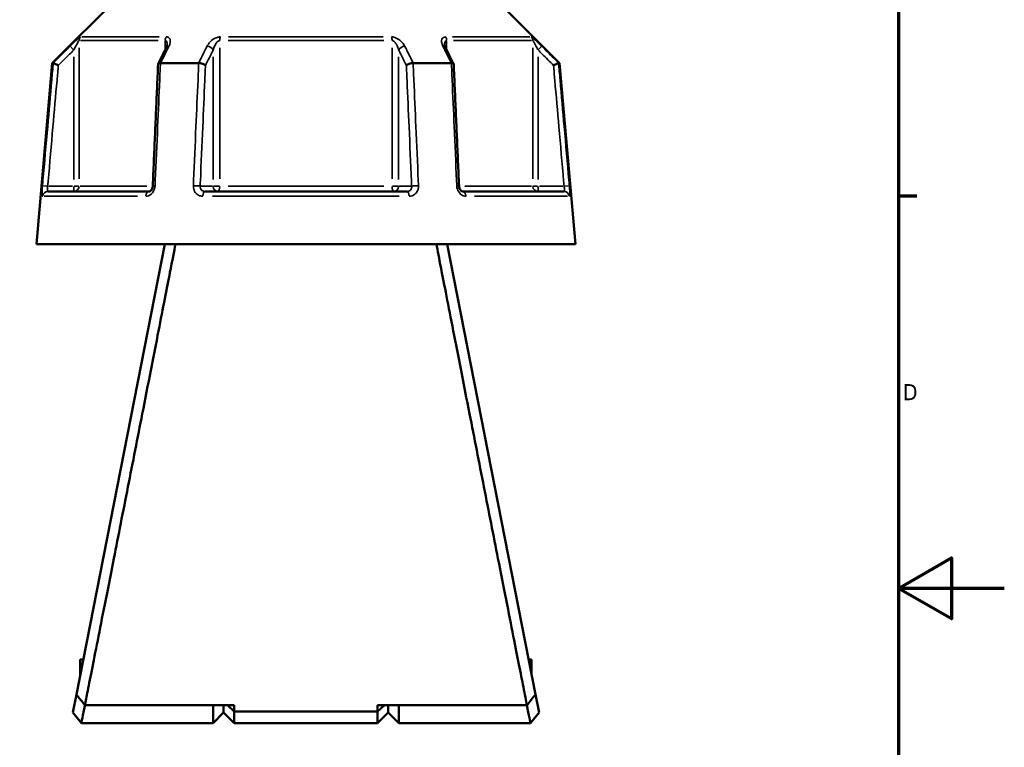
# Model space of a CAD drawing. Header units: millimetres. Extents: x 0 to 926, y 0 to 951.
# Tile 9 of 17: x 655 to 841, y 267 to 405. Entities that reach past the tile are written whole.
import ezdxf

# ---------------------------------------------------------------- set-up
doc = ezdxf.new("R2010")
doc.units = ezdxf.units.MM
for name, color, linetype, lineweight in [('Border (ANSI)', 7, 'Continuous', 70), ('Visible (ANSI)', 7, 'Continuous', 50), ('Visible Narrow (ANSI)', 7, 'Continuous', 35)]:
    doc.layers.add(name, color=color, linetype=linetype, lineweight=lineweight)
doc.styles.add('Note Text (ANSI)', font='tahoma.ttf')

# ---------------------------------------------------------------- blocks, each defined once
blk = doc.blocks.new('Borders Default Border')
at = {"layer": 'Border (ANSI)'}
blk.add_line((821, 371.25), (824.45, 371.25), dxfattribs=at)
at = {"layer": 'Border (ANSI)', "flags": 128}
for points in [[(20, 20), (20, 574), (821, 574), (821, 20), (20, 20)], [(841, 297), (821, 297), (831, 302.77), (831, 291.23), (821, 297)]]:
    blk.add_lwpolyline(points, dxfattribs=at)
at = {"layer": 'Border (ANSI)', "insert": (821.81, 332.6), "char_height": 3.05, "attachment_point": 7, "style": 'Note Text (ANSI)'}
blk.add_mtext('D', dxfattribs=at)

msp = doc.modelspace()

# ---------------------------------------------------------------- linework, layer by layer
at = {"layer": 'Visible (ANSI)'}
for p, q in [((673.083, 408.639), (660.833, 396.389)), ((744.581, 408.639), (756.831, 396.389)), ((660.833, 396.389), (657.832, 362.089)), ((660.833, 396.389), (661.014, 396.389)), ((681.319, 396.389), (688.527, 396.389)), ((729.138, 396.389), (736.345, 396.389)), ((756.651, 396.389), (756.831, 396.389)), ((756.831, 396.389), (759.832, 362.089)), ((660.003, 372.089), (679.135, 372.089)), ((689.7, 372.089), (727.964, 372.089)), ((738.53, 372.089), (757.662, 372.089)), ((657.832, 362.089), (759.832, 362.089)), ((682.132, 362.089), (665.397, 276.959)), ((752.268, 276.959), (735.532, 362.089)), ((666.112, 283.564), (666.112, 280.599)), ((666.695, 283.564), (666.112, 283.564)), ((751.552, 283.564), (750.969, 283.564)), ((751.552, 280.599), (751.552, 283.564)), ((665.397, 276.959), (664.718, 273.507)), ((752.946, 273.507), (752.268, 276.959)), ((695.257, 274.906), (666.996, 274.906)), ((691.257, 271.544), (691.257, 274.906)), ((693.257, 274.906), (693.257, 273.544)), ((693.257, 273.544), (693.257, 274.906)), ((693.98, 274.906), (695.257, 273.688)), ((695.257, 274.906), (695.257, 273.688)), ((750.669, 274.906), (722.407, 274.906)), ((723.685, 274.906), (722.407, 273.688)), ((722.407, 273.688), (722.407, 274.906)), ((724.407, 273.544), (724.407, 274.906)), ((724.407, 274.906), (724.407, 273.544)), ((726.407, 274.906), (726.407, 271.544)), ((666.332, 271.544), (664.718, 273.507)), ((693.257, 273.544), (691.257, 271.544)), ((693.257, 273.544), (695.257, 271.544)), ((695.257, 273.688), (695.257, 271.544)), ((722.407, 273.688), (695.257, 273.688)), ((722.407, 271.544), (722.407, 273.688)), ((724.407, 273.544), (722.407, 271.544)), ((724.407, 273.544), (726.407, 271.544)), ((752.946, 273.507), (751.332, 271.544)), ((691.257, 271.544), (666.332, 271.544)), ((722.407, 271.544), (695.257, 271.544)), ((751.332, 271.544), (726.407, 271.544))]:
    msp.add_line(p, q, dxfattribs=at)
for centre, major_axis, ratio, start_param, end_param in [((6639.914, -11147.193), (198.252, -16295.014), 0.5090017, 3.9187165, 3.9189842), ((-5143.568, -10992.865), (196.526, 16077.194), 0.5090436, 5.5058211, 5.5060925)]:
    msp.add_ellipse(centre, major_axis=major_axis, ratio=ratio, start_param=start_param, end_param=end_param, dxfattribs=at)
for points, knots in [([(682.585, 399.824), (682.585, 399.81), (682.584, 399.789), (682.578, 399.739), (682.573, 399.71), (682.557, 399.643), (682.547, 399.606), (682.521, 399.527), (682.505, 399.485), (682.469, 399.397), (682.447, 399.351), (682.424, 399.304)], [0.20265986, 0.20265986, 0.20265986, 0.20265986, 0.23121109, 0.23121109, 0.25976233, 0.25976233, 0.28831356, 0.28831356, 0.3168648, 0.3168648, 0.34541603, 0.34541603, 0.34541603, 0.34541603]), ([(735.241, 399.304), (735.217, 399.351), (735.196, 399.397), (735.159, 399.485), (735.144, 399.527), (735.118, 399.606), (735.107, 399.643), (735.092, 399.71), (735.087, 399.739), (735.08, 399.789), (735.079, 399.81), (735.079, 399.824)], [0, 0, 0, 0, 0.02855139, 0.02855139, 0.05710278, 0.05710278, 0.08565416, 0.08565416, 0.11420555, 0.11420555, 0.14275694, 0.14275694, 0.14275694, 0.14275694]), ([(661.977, 395.94), (661.975, 395.94), (661.974, 395.941), (661.854, 395.997), (661.736, 396.052), (661.515, 396.155), (661.413, 396.203), (661.237, 396.286), (661.163, 396.32), (661.058, 396.369), (661.026, 396.384), (661.016, 396.389)], [-0.15371258, -0.15371258, -0.15371258, -0.15371258, -0.15323729, -0.15323729, -0.11409168, -0.11409168, -0.07545593, -0.07545593, -0.03695789, -0.03695789, 0, 0, 0, 0]), ([(680.863, 396.166), (680.795, 394.63), (680.728, 393.095), (680.593, 390.024), (680.526, 388.488), (680.391, 385.417), (680.323, 383.882), (680.189, 380.811), (680.121, 379.275), (679.986, 376.204), (679.919, 374.669), (679.852, 373.133)], [0.585191, 0.585191, 0.585191, 0.585191, 1.0476138, 1.0476138, 1.5100365, 1.5100365, 1.9724593, 1.9724593, 2.4348821, 2.4348821, 2.8973048, 2.8973048, 2.8973048, 2.8973048]), ([(681.298, 396.389), (681.197, 396.384), (681.11, 396.369), (680.969, 396.32), (680.918, 396.286), (680.873, 396.22), (680.864, 396.194), (680.863, 396.166)], [-0.153595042, -0.153595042, -0.153595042, -0.153595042, -0.116550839, -0.116550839, -0.077962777, -0.077962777, -0.055255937, -0.055255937, -0.055255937, -0.055255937]), ([(689.821, 395.94), (689.82, 395.94), (689.82, 395.941), (689.759, 395.997), (689.68, 396.052), (689.492, 396.155), (689.384, 396.203), (689.151, 396.286), (689.026, 396.32), (688.78, 396.369), (688.662, 396.384), (688.55, 396.389)], [-0.15371258, -0.15371258, -0.15371258, -0.15371258, -0.15323743, -0.15323743, -0.11409174, -0.11409174, -0.0754562, -0.0754562, -0.03695796, -0.03695796, 0, 0, 0, 0]), ([(729.114, 396.389), (729.003, 396.384), (728.884, 396.369), (728.638, 396.32), (728.514, 396.286), (728.28, 396.203), (728.172, 396.155), (727.984, 396.052), (727.905, 395.997), (727.845, 395.941), (727.844, 395.94), (727.843, 395.94)], [-0.15359506, -0.15359506, -0.15359506, -0.15359506, -0.11655085, -0.11655085, -0.07796276, -0.07796276, -0.03923705, -0.03923705, 0, 0, 0.00047625, 0.00047625, 0.00047625, 0.00047625]), ([(736.802, 396.166), (736.801, 396.194), (736.792, 396.22), (736.746, 396.286), (736.695, 396.32), (736.554, 396.369), (736.467, 396.384), (736.366, 396.389)], [-0.098110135, -0.098110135, -0.098110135, -0.098110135, -0.075456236, -0.075456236, -0.036957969, -0.036957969, 0, 0, 0, 0]), ([(737.813, 373.133), (737.746, 374.669), (737.678, 376.204), (737.543, 379.275), (737.476, 380.811), (737.341, 383.882), (737.274, 385.417), (737.139, 388.488), (737.072, 390.024), (736.937, 393.095), (736.869, 394.63), (736.802, 396.166)], [1.2046153, 1.2046153, 1.2046153, 1.2046153, 1.6670381, 1.6670381, 2.1294609, 2.1294609, 2.5918836, 2.5918836, 3.0543064, 3.0543064, 3.5167292, 3.5167292, 3.5167292, 3.5167292]), ([(755.688, 395.94), (755.689, 395.94), (755.691, 395.941), (755.811, 395.997), (755.929, 396.052), (756.149, 396.155), (756.251, 396.203), (756.428, 396.286), (756.501, 396.32), (756.606, 396.369), (756.638, 396.384), (756.649, 396.389)], [-0.0004764, -0.0004764, -0.0004764, -0.0004764, 0, 0, 0.03923697, 0.03923697, 0.07796289, 0.07796289, 0.11655078, 0.11655078, 0.15359492, 0.15359492, 0.15359492, 0.15359492]), ([(679.852, 373.133), (679.847, 373.034), (679.832, 372.934), (679.783, 372.743), (679.749, 372.652), (679.668, 372.487), (679.62, 372.414), (679.519, 372.289), (679.465, 372.238), (679.358, 372.158), (679.306, 372.13), (679.211, 372.095), (679.17, 372.089), (679.135, 372.089)], [0, 0, 0, 0, 0.05067005, 0.05067005, 0.10084685, 0.10084685, 0.1507669, 0.1507669, 0.20138762, 0.20138762, 0.25586434, 0.25586434, 0.31481094, 0.31481094, 0.31481094, 0.31481094]), ([(738.53, 372.089), (738.492, 372.089), (738.448, 372.096), (738.34, 372.139), (738.277, 372.175), (738.158, 372.277), (738.102, 372.338), (738.002, 372.479), (737.957, 372.559), (737.885, 372.733), (737.856, 372.827), (737.824, 372.993), (737.816, 373.063), (737.813, 373.133)], [0, 0, 0, 0, 0.06296271, 0.06296271, 0.12592542, 0.12592542, 0.17893056, 0.17893056, 0.22915943, 0.22915943, 0.27910739, 0.27910739, 0.31481354, 0.31481354, 0.31481354, 0.31481354]), ([(666.996, 274.906), (667.132, 275.595), (667.314, 276.513), (668.031, 280.128), (668.728, 283.652), (670.422, 292.219), (671.414, 297.238), (673.337, 306.99), (674.238, 311.568), (675.148, 316.195), (676.058, 320.822), (676.976, 325.496), (678.413, 332.821), (678.953, 335.574), (679.986, 340.847), (680.479, 343.366), (681.786, 350.05), (682.522, 353.819), (683.54, 359.032), (683.889, 360.821), (684.136, 362.089)], [0.2632913, 0.2632913, 0.2632913, 0.2632913, 0.4409316, 0.4409316, 0.8305694, 0.8305694, 1.2148456, 1.2148456, 1.5205589, 1.5205589, 1.5205589, 1.8262723, 1.8262723, 2.0176398, 2.0176398, 2.2090074, 2.2090074, 2.5609338, 2.5609338, 2.8267036, 2.8267036, 2.8267036, 2.8267036]), ([(733.529, 362.089), (733.745, 360.979), (734.039, 359.472), (735.004, 354.525), (735.798, 350.46), (737.646, 341.011), (738.698, 335.64), (740.688, 325.496), (741.606, 320.822), (742.516, 316.195), (743.426, 311.568), (744.328, 306.99), (745.715, 299.954), (746.231, 297.34), (747.205, 292.409), (747.663, 290.092), (748.856, 284.059), (749.501, 280.799), (750.273, 276.903), (750.504, 275.738), (750.669, 274.906)], [-2.8267036, -2.8267036, -2.8267036, -2.8267036, -2.5942059, -2.5942059, -2.2090074, -2.2090074, -1.8262723, -1.8262723, -1.5205589, -1.5205589, -1.5205589, -1.2148456, -1.2148456, -1.0227075, -1.0227075, -0.8305694, -0.8305694, -0.4777184, -0.4777184, -0.2632913, -0.2632913, -0.2632913, -0.2632913]), ([(666.996, 274.906), (666.729, 275.248), (666.462, 275.59), (665.93, 276.274), (665.663, 276.617), (665.397, 276.959)], [-0.26029679, -0.26029679, -0.26029679, -0.26029679, -0.13020283, -0.13020283, 0, 0, 0, 0]), ([(752.268, 276.959), (752.002, 276.617), (751.735, 276.274), (751.202, 275.59), (750.936, 275.248), (750.669, 274.906)], [-0.26029608, -0.26029608, -0.26029608, -0.26029608, -0.13009062, -0.13009062, 0, 0, 0, 0]), ([(666.332, 271.545), (666.333, 271.546), (666.373, 271.74), (666.545, 272.577), (666.695, 273.307), (666.928, 274.454), (666.973, 274.675), (667.02, 274.906)], [-3.14159265, -3.14159265, -3.14159265, -3.14159265, -2.73865505, -2.73865505, -2.25193377, -2.25193377, -2.1421763, -2.1421763, -2.1421763, -2.1421763]), ([(750.645, 274.906), (750.692, 274.675), (750.737, 274.454), (750.969, 273.307), (751.119, 272.577), (751.292, 271.74), (751.332, 271.546), (751.332, 271.545)], [2.1421763, 2.1421763, 2.1421763, 2.1421763, 2.25193377, 2.25193377, 2.73865505, 2.73865505, 3.14159265, 3.14159265, 3.14159265, 3.14159265])]:
    msp.add_open_spline(points, degree=3, knots=knots, dxfattribs=at)
for points in [[(661.014, 396.389), (661.015, 396.389), (661.015, 396.389), (661.016, 396.389)], [(681.298, 396.389), (681.305, 396.389), (681.312, 396.389), (681.319, 396.389)], [(688.527, 396.389), (688.535, 396.389), (688.542, 396.389), (688.55, 396.389)], [(729.114, 396.389), (729.122, 396.389), (729.13, 396.389), (729.138, 396.389)], [(736.345, 396.389), (736.352, 396.389), (736.359, 396.389), (736.366, 396.389)], [(756.649, 396.389), (756.649, 396.389), (756.65, 396.389), (756.651, 396.389)]]:
    msp.add_open_spline(points, degree=3, dxfattribs=at)
at = {"layer": 'Visible Narrow (ANSI)'}
for p, q in [((680.901, 400.624), (666.156, 400.624)), ((666.444, 401.331), (681.09, 401.331)), ((723.577, 400.624), (694.088, 400.624)), ((694.187, 401.331), (723.477, 401.331)), ((736.575, 401.331), (751.22, 401.331)), ((751.508, 400.624), (736.764, 400.624)), ((664.205, 399.557), (664.851, 398.908)), ((665.894, 374.466), (665.894, 399.248)), ((682.2, 400.536), (682.2, 398.946)), ((692.527, 374.466), (692.527, 399.248)), ((725.138, 399.248), (725.138, 374.466)), ((735.465, 398.946), (735.465, 400.536)), ((751.77, 399.248), (751.77, 374.466)), ((752.814, 398.908), (753.459, 399.557)), ((664.904, 397.567), (664.904, 374.378)), ((691.285, 397.567), (691.285, 374.378)), ((726.38, 374.378), (726.38, 397.567)), ((752.761, 374.378), (752.761, 397.567)), ((659.896, 373.096), (658.986, 373.176)), ((664.657, 373.089), (660.217, 373.089)), ((664.904, 373.011), (664.904, 372.093)), ((665.882, 373.089), (664.975, 373.089)), ((666.129, 373.089), (678.738, 373.089)), ((691.161, 373.089), (688.941, 373.089)), ((692.46, 373.089), (691.323, 373.089)), ((694.088, 373.089), (723.577, 373.089)), ((726.342, 373.089), (725.205, 373.089)), ((728.723, 373.089), (726.503, 373.089)), ((738.927, 373.089), (751.535, 373.089)), ((752.689, 373.089), (751.783, 373.089)), ((752.761, 372.093), (752.761, 373.011)), ((757.448, 373.089), (753.007, 373.089)), ((758.678, 373.176), (757.768, 373.096)), ((676.96, 371.177), (659.303, 371.177)), ((726.489, 371.177), (691.175, 371.177)), ((758.362, 371.177), (740.705, 371.177))]:
    msp.add_line(p, q, dxfattribs=at)
for centre, major_axis, ratio, start_param, end_param in [((666.885, 400.624), (0, -1), 0.9904959, 3.9662607, 4.6731191), ((682.814, 400.624), (0, 1), 0.6143631, 0.8246681, 1.5315264), ((692.903, 400.624), (0, -1), 0.3761328, 3.9662607, 4.6731191), ((724.762, 400.624), (0, 1), 0.3761328, 4.7516589, 5.4585172), ((734.851, 400.624), (0, -1), 0.6143631, 1.6100662, 2.3169246), ((750.78, 400.624), (0, 1), 0.9904959, 4.7516589, 5.4585172), ((683.317, 398.855), (-0.894, 0.449), 0.6136988, 5.5048942, 6.2422226), ((690.419, 398.855), (-0.894, 0.449), 0.6136988, 3.9026286, 5.2571626), ((727.246, 398.855), (-0.894, -0.449), 0.6136988, 4.1676154, 5.5221494), ((734.347, 398.855), (0.894, 0.449), 0.6136988, 0.0409627, 0.7782911), ((664.904, 373.089), (0, -1), 0.9904959, 0.0785398, 1.4922565), ((680.851, 373.089), (-0.999, 0.044), 0.0757423, 5.369153, 6.2350783), ((687.952, 373.089), (0.999, -0.044), 0.0757423, 0.5996329, 1.9382948), ((692.151, 373.089), (0, -1), 0.8660254, 4.7909288, 6.2046455), ((692.151, 373.089), (0, -1), 0.3761328, 0.0785398, 1.4922565), ((725.514, 373.089), (0, -1), 0.3761328, 4.7909288, 6.2046455), ((725.514, 373.089), (0, -1), 0.8660254, 0.0785398, 1.4922565), ((729.713, 373.089), (0.999, 0.044), 0.0757423, 1.2032978, 2.5419597), ((736.814, 373.089), (0.999, 0.044), 0.0757423, 0.048107, 0.9140323), ((752.761, 373.089), (0, -1), 0.9904959, 4.7909288, 6.2046455), ((660.003, 371.089), (0, 1), 0.992287, 0.0741765, 1.4093534), ((679.135, 371.089), (0, 1), 0.6034974, 0.0741765, 1.4093534), ((689.7, 371.089), (0, 1), 0.3887896, 0.0741765, 1.4093534), ((727.964, 371.089), (0, 1), 0.3887896, 4.8738319, 6.2090088), ((738.53, 371.089), (0, 1), 0.6034974, 4.8738319, 6.2090088), ((757.662, 371.089), (0, 1), 0.992287, 4.8738319, 6.2090088)]:
    msp.add_ellipse(centre, major_axis=major_axis, ratio=ratio, start_param=start_param, end_param=end_param, dxfattribs=at)
for points, knots in [([(666.184, 401.331), (666.152, 401.331), (666.079, 401.288), (665.748, 401.038), (665.392, 400.714), (664.758, 400.112), (664.477, 399.838), (664.2, 399.562)], [-0.34541645, -0.34541645, -0.34541645, -0.34541645, -0.27620858, -0.27620858, -0.11734182, -0.11734182, 0, 0, 0, 0]), ([(664.904, 398.855), (665.042, 399.131), (665.183, 399.405), (665.5, 400.007), (665.677, 400.331), (665.842, 400.581), (665.878, 400.624), (665.894, 400.624)], [0, 0, 0, 0, 0.11734182, 0.11734182, 0.27620858, 0.27620858, 0.34541645, 0.34541645, 0.34541645, 0.34541645]), ([(682.2, 400.624), (682.234, 400.624), (682.266, 400.618), (682.344, 400.589), (682.386, 400.556), (682.47, 400.452), (682.507, 400.372), (682.556, 400.195), (682.571, 400.099), (682.583, 399.941), (682.585, 399.883), (682.585, 399.824)], [0, 0, 0, 0, 0.02585168, 0.02585168, 0.06721438, 0.06721438, 0.12288915, 0.12288915, 0.17445287, 0.17445287, 0.20265986, 0.20265986, 0.20265986, 0.20265986]), ([(682.908, 399.562), (683.019, 399.783), (683.099, 400.003), (683.174, 400.385), (683.182, 400.552), (683.141, 400.806), (683.109, 400.902), (683.006, 401.079), (682.931, 401.159), (682.76, 401.263), (682.674, 401.296), (682.514, 401.326), (682.449, 401.331), (682.38, 401.331)], [-0.34541603, -0.34541603, -0.34541603, -0.34541603, -0.25141662, -0.25141662, -0.17445287, -0.17445287, -0.12288915, -0.12288915, -0.06721438, -0.06721438, -0.02585168, -0.02585168, 0, 0, 0, 0]), ([(692.637, 401.331), (692.435, 401.331), (692.221, 401.294), (691.489, 401.059), (691.035, 400.725), (690.453, 400.112), (690.263, 399.838), (690.124, 399.562)], [-0.34541684, -0.34541684, -0.34541684, -0.34541684, -0.28109054, -0.28109054, -0.11734182, -0.11734182, 0, 0, 0, 0]), ([(691.285, 398.855), (691.354, 399.131), (691.449, 399.405), (691.737, 400.018), (691.961, 400.352), (692.322, 400.587), (692.428, 400.624), (692.527, 400.624)], [0, 0, 0, 0, 0.11734182, 0.11734182, 0.28109054, 0.28109054, 0.34541684, 0.34541684, 0.34541684, 0.34541684]), ([(727.541, 399.562), (727.43, 399.783), (727.285, 400.003), (726.961, 400.386), (726.793, 400.552), (726.474, 400.806), (726.336, 400.902), (726.028, 401.079), (725.856, 401.159), (725.546, 401.263), (725.41, 401.296), (725.192, 401.326), (725.109, 401.331), (725.027, 401.331)], [-0.345416, -0.345416, -0.345416, -0.345416, -0.25131567, -0.25131567, -0.17440412, -0.17440412, -0.12292214, -0.12292214, -0.06721438, -0.06721438, -0.02585168, -0.02585168, 0, 0, 0, 0]), ([(725.138, 400.624), (725.178, 400.624), (725.219, 400.618), (725.326, 400.589), (725.393, 400.556), (725.546, 400.452), (725.631, 400.372), (725.783, 400.195), (725.851, 400.099), (726.009, 399.845), (726.092, 399.679), (726.252, 399.296), (726.324, 399.076), (726.38, 398.855)], [0, 0, 0, 0, 0.02585168, 0.02585168, 0.06721438, 0.06721438, 0.12292214, 0.12292214, 0.17440412, 0.17440412, 0.25131567, 0.25131567, 0.345416, 0.345416, 0.345416, 0.345416]), ([(735.285, 401.331), (735.118, 401.331), (734.971, 401.296), (734.552, 401.066), (734.463, 400.729), (734.528, 400.112), (734.618, 399.838), (734.756, 399.562)], [-0.34541683, -0.34541683, -0.34541683, -0.34541683, -0.28278882, -0.28278882, -0.11734182, -0.11734182, 0, 0, 0, 0]), ([(735.079, 399.825), (735.079, 400.121), (735.129, 400.385), (735.311, 400.589), (735.383, 400.624), (735.465, 400.624)], [0.14275694, 0.14275694, 0.14275694, 0.14275694, 0.28278882, 0.28278882, 0.34541683, 0.34541683, 0.34541683, 0.34541683]), ([(753.465, 399.562), (753.241, 399.785), (753.016, 400.006), (752.617, 400.389), (752.441, 400.554), (752.165, 400.807), (752.059, 400.902), (751.855, 401.079), (751.757, 401.159), (751.618, 401.263), (751.569, 401.296), (751.51, 401.326), (751.492, 401.331), (751.48, 401.331)], [-0.34541583, -0.34541583, -0.34541583, -0.34541583, -0.25081718, -0.25081718, -0.17415567, -0.17415567, -0.12305037, -0.12305037, -0.06721438, -0.06721438, -0.02585168, -0.02585168, 0, 0, 0, 0]), ([(751.77, 400.624), (751.776, 400.624), (751.785, 400.618), (751.814, 400.589), (751.839, 400.556), (751.908, 400.452), (751.956, 400.372), (752.059, 400.195), (752.112, 400.1), (752.249, 399.847), (752.337, 399.682), (752.536, 399.298), (752.649, 399.077), (752.761, 398.855)], [0, 0, 0, 0, 0.02585168, 0.02585168, 0.06721438, 0.06721438, 0.12305037, 0.12305037, 0.17415567, 0.17415567, 0.25081718, 0.25081718, 0.34541583, 0.34541583, 0.34541583, 0.34541583]), ([(664.2, 399.562), (663.939, 399.302), (663.678, 399.043), (663.417, 398.783), (662.616, 397.985), (661.815, 397.187), (661.014, 396.389)], [-0.97913562, -0.97913562, -0.97913562, -0.97913562, -0.86870447, -0.86870447, -0.86870447, -0.52954924, -0.52954924, -0.52954924, -0.52954924]), ([(661.977, 395.94), (662.691, 396.652), (663.406, 397.364), (664.121, 398.076), (664.382, 398.335), (664.643, 398.595), (664.904, 398.855)], [0.56601548, 0.56601548, 0.56601548, 0.56601548, 0.86870447, 0.86870447, 0.86870447, 0.97913562, 0.97913562, 0.97913562, 0.97913562]), ([(681.319, 396.389), (681.719, 397.187), (682.118, 397.985), (682.518, 398.783), (682.648, 399.042), (682.778, 399.302), (682.908, 399.562)], [-1.97914638, -1.97914638, -1.97914638, -1.97914638, -1.64002566, -1.64002566, -1.64002566, -1.52956, -1.52956, -1.52956, -1.52956]), ([(690.124, 399.562), (689.993, 399.302), (689.862, 399.043), (689.731, 398.783), (689.33, 397.985), (688.928, 397.187), (688.527, 396.389)], [-2.9717419, -2.9717419, -2.9717419, -2.9717419, -2.86130766, -2.86130766, -2.86130766, -2.52215552, -2.52215552, -2.52215552, -2.52215552]), ([(689.821, 395.94), (690.179, 396.652), (690.536, 397.364), (690.893, 398.076), (691.024, 398.335), (691.154, 398.595), (691.285, 398.855)], [2.55862177, 2.55862177, 2.55862177, 2.55862177, 2.86130766, 2.86130766, 2.86130766, 2.9717419, 2.9717419, 2.9717419, 2.9717419]), ([(726.38, 398.855), (726.51, 398.595), (726.641, 398.335), (726.771, 398.076), (727.129, 397.364), (727.486, 396.652), (727.843, 395.94)], [1.52956, 1.52956, 1.52956, 1.52956, 1.63999425, 1.63999425, 1.63999425, 1.94268014, 1.94268014, 1.94268014, 1.94268014]), ([(729.138, 396.389), (728.736, 397.187), (728.335, 397.985), (727.933, 398.783), (727.803, 399.043), (727.672, 399.302), (727.541, 399.562)], [-1.97914638, -1.97914638, -1.97914638, -1.97914638, -1.63999425, -1.63999425, -1.63999425, -1.52956, -1.52956, -1.52956, -1.52956]), ([(734.756, 399.562), (734.886, 399.302), (735.016, 399.043), (735.146, 398.783), (735.546, 397.985), (735.946, 397.187), (736.345, 396.389)], [-3.24885411, -3.24885411, -3.24885411, -3.24885411, -3.13846006, -3.13846006, -3.13846006, -2.79926773, -2.79926773, -2.79926773, -2.79926773]), ([(752.761, 398.855), (753.021, 398.595), (753.282, 398.336), (753.543, 398.076), (754.258, 397.364), (754.973, 396.652), (755.688, 395.94)], [1.52956, 1.52956, 1.52956, 1.52956, 1.63991954, 1.63991954, 1.63991954, 1.94268014, 1.94268014, 1.94268014, 1.94268014]), ([(756.651, 396.389), (755.85, 397.187), (755.048, 397.985), (754.247, 398.783), (753.986, 399.043), (753.726, 399.302), (753.465, 399.562)], [-1.97914638, -1.97914638, -1.97914638, -1.97914638, -1.63991954, -1.63991954, -1.63991954, -1.52956, -1.52956, -1.52956, -1.52956]), ([(661.016, 396.389), (660.923, 395.328), (660.83, 394.267), (660.478, 390.261), (660.219, 387.317), (659.961, 384.373), (659.661, 380.96), (659.361, 377.548), (659.034, 373.816), (659.006, 373.496), (658.977, 373.177)], [-3.5347812, -3.5347812, -3.5347812, -3.5347812, -3.2152251, -3.2152251, -2.32853, -2.32853, -2.32853, -1.300862, -1.300862, -1.2046153, -1.2046153, -1.2046153, -1.2046153]), ([(659.97, 373.089), (659.998, 373.409), (660.026, 373.729), (660.354, 377.461), (660.654, 380.873), (660.953, 384.285), (661.212, 387.23), (661.47, 390.174), (661.811, 394.059), (661.894, 394.999), (661.977, 395.94)], [1.2046153, 1.2046153, 1.2046153, 1.2046153, 1.300862, 1.300862, 2.32853, 2.32853, 2.32853, 3.2152251, 3.2152251, 3.4984336, 3.4984336, 3.4984336, 3.4984336]), ([(680.282, 373.177), (680.296, 373.496), (680.31, 373.816), (680.473, 377.548), (680.623, 380.96), (680.772, 384.373), (680.901, 387.317), (681.03, 390.261), (681.205, 394.267), (681.252, 395.328), (681.298, 396.389)], [-2.8973048, -2.8973048, -2.8973048, -2.8973048, -2.8010582, -2.8010582, -1.7733902, -1.7733902, -1.7733902, -0.8866951, -0.8866951, -0.5671389, -0.5671389, -0.5671389, -0.5671389]), ([(688.55, 396.389), (688.503, 395.328), (688.457, 394.267), (688.28, 390.261), (688.15, 387.317), (688.021, 384.373), (687.87, 380.96), (687.72, 377.548), (687.556, 373.816), (687.542, 373.496), (687.528, 373.177)], [-3.5347812, -3.5347812, -3.5347812, -3.5347812, -3.2152251, -3.2152251, -2.32853, -2.32853, -2.32853, -1.300862, -1.300862, -1.2046153, -1.2046153, -1.2046153, -1.2046153]), ([(688.818, 373.089), (688.832, 373.409), (688.846, 373.729), (689.01, 377.461), (689.16, 380.873), (689.309, 384.285), (689.439, 387.23), (689.568, 390.174), (689.739, 394.059), (689.78, 394.999), (689.821, 395.94)], [1.2046153, 1.2046153, 1.2046153, 1.2046153, 1.300862, 1.300862, 2.32853, 2.32853, 2.32853, 3.2152251, 3.2152251, 3.4984336, 3.4984336, 3.4984336, 3.4984336]), ([(727.843, 395.94), (727.885, 394.999), (727.926, 394.059), (728.097, 390.174), (728.226, 387.23), (728.355, 384.285), (728.505, 380.873), (728.655, 377.461), (728.819, 373.729), (728.833, 373.409), (728.847, 373.089)], [0.6034865, 0.6034865, 0.6034865, 0.6034865, 0.8866951, 0.8866951, 1.7733902, 1.7733902, 1.7733902, 2.8010582, 2.8010582, 2.8973048, 2.8973048, 2.8973048, 2.8973048]), ([(730.137, 373.177), (730.123, 373.496), (730.109, 373.816), (729.944, 377.548), (729.794, 380.96), (729.644, 384.373), (729.514, 387.317), (729.384, 390.261), (729.208, 394.267), (729.161, 395.328), (729.114, 396.389)], [-2.8973048, -2.8973048, -2.8973048, -2.8973048, -2.8010582, -2.8010582, -1.7733902, -1.7733902, -1.7733902, -0.8866951, -0.8866951, -0.5671389, -0.5671389, -0.5671389, -0.5671389]), ([(736.366, 396.389), (736.413, 395.328), (736.459, 394.267), (736.635, 390.261), (736.764, 387.317), (736.892, 384.373), (737.042, 380.96), (737.191, 377.548), (737.355, 373.816), (737.369, 373.496), (737.383, 373.177)], [-3.5347812, -3.5347812, -3.5347812, -3.5347812, -3.215225, -3.215225, -2.3285299, -2.3285299, -2.3285299, -1.3008619, -1.3008619, -1.2046153, -1.2046153, -1.2046153, -1.2046153]), ([(755.688, 395.94), (755.771, 394.999), (755.853, 394.059), (756.194, 390.174), (756.453, 387.23), (756.711, 384.285), (757.011, 380.873), (757.311, 377.461), (757.638, 373.729), (757.666, 373.409), (757.694, 373.089)], [0.6034865, 0.6034865, 0.6034865, 0.6034865, 0.8866951, 0.8866951, 1.7733902, 1.7733902, 1.7733902, 2.8010583, 2.8010583, 2.8973048, 2.8973048, 2.8973048, 2.8973048]), ([(758.687, 373.177), (758.659, 373.496), (758.631, 373.816), (758.303, 377.548), (758.004, 380.96), (757.704, 384.373), (757.445, 387.317), (757.187, 390.261), (756.835, 394.267), (756.742, 395.328), (756.649, 396.389)], [-2.8973048, -2.8973048, -2.8973048, -2.8973048, -2.8010583, -2.8010583, -1.7733902, -1.7733902, -1.7733902, -0.8866951, -0.8866951, -0.5671389, -0.5671389, -0.5671389, -0.5671389]), ([(658.977, 373.177), (658.936, 372.706), (658.909, 372.235), (658.905, 371.606), (658.918, 371.4), (658.963, 371.213), (658.986, 371.177), (659.015, 371.177)], [-0.31481287, -0.31481287, -0.31481287, -0.31481287, -0.1729885, -0.1729885, -0.06653404, -0.06653404, 0, 0, 0, 0]), ([(660.003, 372.089), (659.976, 372.089), (659.953, 372.108), (659.909, 372.201), (659.897, 372.304), (659.901, 372.619), (659.929, 372.854), (659.97, 373.089)], [0, 0, 0, 0, 0.06653404, 0.06653404, 0.1729885, 0.1729885, 0.31481287, 0.31481287, 0.31481287, 0.31481287]), ([(678.534, 371.177), (678.882, 371.177), (679.24, 371.316), (679.728, 371.736), (679.894, 371.948), (680.115, 372.372), (680.187, 372.574), (680.259, 372.912), (680.276, 373.044), (680.282, 373.177)], [-0.31481094, -0.31481094, -0.31481094, -0.31481094, -0.18655676, -0.18655676, -0.10364264, -0.10364264, -0.03986256, -0.03986256, 0, 0, 0, 0]), ([(687.528, 373.177), (687.515, 372.888), (687.561, 372.598), (687.781, 372.03), (687.974, 371.76), (688.41, 371.408), (688.629, 371.297), (689.009, 371.196), (689.161, 371.177), (689.313, 371.177)], [-0.31481397, -0.31481397, -0.31481397, -0.31481397, -0.2278058, -0.2278058, -0.12655878, -0.12655878, -0.04867645, -0.04867645, 0, 0, 0, 0]), ([(689.7, 372.089), (689.621, 372.089), (689.542, 372.099), (689.346, 372.15), (689.235, 372.205), (689.017, 372.381), (688.923, 372.516), (688.823, 372.8), (688.805, 372.945), (688.818, 373.089)], [0, 0, 0, 0, 0.04867645, 0.04867645, 0.12655878, 0.12655878, 0.2278058, 0.2278058, 0.31481397, 0.31481397, 0.31481397, 0.31481397]), ([(728.847, 373.089), (728.852, 373.023), (728.852, 372.957), (728.835, 372.788), (728.808, 372.688), (728.711, 372.475), (728.631, 372.37), (728.376, 372.16), (728.175, 372.089), (727.964, 372.089)], [0, 0, 0, 0, 0.03982627, 0.03982627, 0.1035483, 0.1035483, 0.18638694, 0.18638694, 0.31481104, 0.31481104, 0.31481104, 0.31481104]), ([(728.351, 371.177), (728.754, 371.177), (729.148, 371.317), (729.657, 371.737), (729.822, 371.949), (730.027, 372.373), (730.088, 372.574), (730.136, 372.912), (730.143, 373.044), (730.137, 373.177)], [-0.31481104, -0.31481104, -0.31481104, -0.31481104, -0.18638694, -0.18638694, -0.1035483, -0.1035483, -0.03982627, -0.03982627, 0, 0, 0, 0]), ([(737.383, 373.177), (737.387, 373.07), (737.399, 372.964), (737.492, 372.447), (737.677, 372.055), (738.138, 371.532), (738.382, 371.361), (738.801, 371.207), (738.967, 371.177), (739.131, 371.177)], [-0.31481354, -0.31481354, -0.31481354, -0.31481354, -0.28284699, -0.28284699, -0.15713721, -0.15713721, -0.06043739, -0.06043739, 0, 0, 0, 0]), ([(757.694, 373.089), (757.706, 373.024), (757.716, 372.958), (757.74, 372.79), (757.751, 372.69), (757.767, 372.479), (757.769, 372.373), (757.752, 372.184), (757.727, 372.116), (757.68, 372.092), (757.671, 372.089), (757.662, 372.089)], [0, 0, 0, 0, 0.03957477, 0.03957477, 0.1028944, 0.1028944, 0.18520991, 0.18520991, 0.29222008, 0.29222008, 0.31481112, 0.31481112, 0.31481112, 0.31481112]), ([(758.65, 371.177), (758.66, 371.177), (758.669, 371.181), (758.717, 371.229), (758.743, 371.365), (758.761, 371.744), (758.759, 371.955), (758.744, 372.378), (758.733, 372.578), (758.709, 372.914), (758.699, 373.045), (758.687, 373.177)], [-0.31481112, -0.31481112, -0.31481112, -0.31481112, -0.29222008, -0.29222008, -0.18520991, -0.18520991, -0.1028944, -0.1028944, -0.03957477, -0.03957477, 0, 0, 0, 0])]:
    msp.add_open_spline(points, degree=3, knots=knots, dxfattribs=at)

# ---------------------------------------------------------------- block references
msp.add_blockref('Borders Default Border', (0, 0))

doc.saveas('drawing.dxf')
